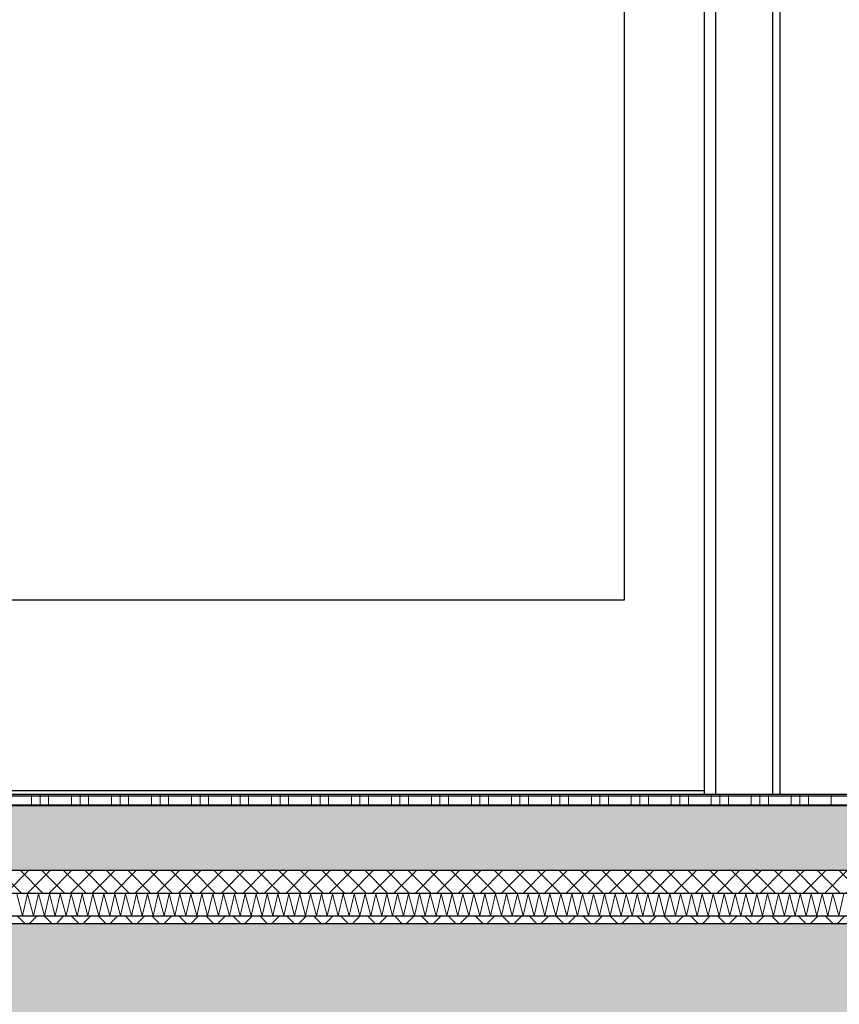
# Model space of a CAD drawing. Header units: metres. Extents: x -14.6 to 48.9, y -22.2 to 2.8.
# Tile 44 of 79: x 8.4 to 9.5, y -6.3 to -5. Entities that reach past the tile are written whole.
import ezdxf

# ---------------------------------------------------------------- set-up
doc = ezdxf.new("R2010")
doc.units = ezdxf.units.M
doc.header["$LTSCALE"] = 0.4
doc.header["$MEASUREMENT"] = 0
doc.layers.get('0').update_dxf_attribs({"color": 8, "lineweight": 9})
doc.layers.get('Defpoints').update_dxf_attribs({"color": 8, "lineweight": 9})
for name, color, linetype in [('Neubau_A-Decken', 8, 'Continuous'), ('Neubau_A-STB Wände', 8, 'Continuous'), ('Neubau_A-TB Wände', 8, 'Continuous'), ('Neubau_B-Bodenaufbau', 8, 'Continuous'), ('Neubau_T-Bemaßung', 8, 'Continuous')]:
    doc.layers.add(name, color=color, linetype=linetype)
doc.styles.add('ERSTELLTER_STIL_2', font='arial.ttf')
doc.dimstyles.new('ERSTELLTER_STIL__1', dxfattribs={"dimtxt": 0.0875, "dimasz": 0.059375, "dimexe": 0.18, "dimexo": 0.0625, "dimgap": 0, "dimtad": 1, "dimzin": 0, "dimdsep": 46, "dimtxsty": 'ERSTELLTER_STIL_2', "dimblk": 'ARROWHEAD_6', "dimblk1": 'ARROWHEAD_6', "dimblk2": 'ARROWHEAD_6', "dimcen": 0.09, "dimclrd": 7, "dimclre": 7, "dimclrt": 7, "dimazin": 0, "dimtfac": 1, "dimtdec": 4, "dimtmove": 0, "dimatfit": 3, "dimfxl": 1, "dimtolj": 1, "dimtzin": 0, "dimarcsym": 0})

# ---------------------------------------------------------------- blocks, each defined once
blk = doc.blocks.new('*X255', base_point=(3718.7656, 0))
at = {"layer": 'Neubau_B-Bodenaufbau', "color": 7, "linetype": 'Continuous', "lineweight": 9}
for p, q in [((4092.0513, 4.0193), (4092.059, 3.9907)), ((4092.059, 3.9907), (4092.0656, 4.0193)), ((4092.0656, 4.0193), (4092.0733, 3.9907)), ((4092.0733, 3.9907), (4092.0799, 4.0193)), ((4092.0799, 4.0193), (4092.0876, 3.9907)), ((4092.0876, 3.9907), (4092.0942, 4.0193)), ((4092.0942, 4.0193), (4092.1018, 3.9907)), ((4092.1018, 3.9907), (4092.1085, 4.0193)), ((4092.1085, 4.0193), (4092.1161, 3.9907)), ((4092.1161, 3.9907), (4092.1228, 4.0193)), ((4092.1228, 4.0193), (4092.1304, 3.9907)), ((4092.1304, 3.9907), (4092.137, 4.0193)), ((4092.137, 4.0193), (4092.1447, 3.9907)), ((4092.1447, 3.9907), (4092.1513, 4.0193)), ((4092.1513, 4.0193), (4092.159, 3.9907)), ((4092.159, 3.9907), (4092.1656, 4.0193)), ((4092.1656, 4.0193), (4092.1733, 3.9907)), ((4092.1733, 3.9907), (4092.1799, 4.0193)), ((4092.1799, 4.0193), (4092.1876, 3.9907)), ((4092.1876, 3.9907), (4092.1942, 4.0193)), ((4092.1942, 4.0193), (4092.2018, 3.9907)), ((4092.2018, 3.9907), (4092.2085, 4.0193)), ((4092.2085, 4.0193), (4092.2161, 3.9907)), ((4092.2161, 3.9907), (4092.2228, 4.0193)), ((4092.2228, 4.0193), (4092.2304, 3.9907)), ((4092.2304, 3.9907), (4092.237, 4.0193)), ((4092.237, 4.0193), (4092.2447, 3.9907)), ((4092.2447, 3.9907), (4092.2513, 4.0193)), ((4092.2513, 4.0193), (4092.259, 3.9907)), ((4092.259, 3.9907), (4092.2656, 4.0193)), ((4092.2656, 4.0193), (4092.2733, 3.9907)), ((4092.2733, 3.9907), (4092.2799, 4.0193)), ((4092.2799, 4.0193), (4092.2876, 3.9907)), ((4092.2876, 3.9907), (4092.2942, 4.0193)), ((4092.2942, 4.0193), (4092.3018, 3.9907)), ((4092.3018, 3.9907), (4092.3085, 4.0193)), ((4092.3085, 4.0193), (4092.3161, 3.9907)), ((4092.3161, 3.9907), (4092.3228, 4.0193)), ((4092.3228, 4.0193), (4092.3304, 3.9907)), ((4092.3304, 3.9907), (4092.337, 4.0193)), ((4092.337, 4.0193), (4092.3447, 3.9907)), ((4092.3447, 3.9907), (4092.3513, 4.0193)), ((4092.3513, 4.0193), (4092.359, 3.9907)), ((4092.359, 3.9907), (4092.3656, 4.0193)), ((4092.3656, 4.0193), (4092.3733, 3.9907)), ((4092.3733, 3.9907), (4092.3799, 4.0193)), ((4092.3799, 4.0193), (4092.3876, 3.9907)), ((4092.3876, 3.9907), (4092.3942, 4.0193)), ((4092.3942, 4.0193), (4092.4018, 3.9907)), ((4092.4018, 3.9907), (4092.4085, 4.0193)), ((4092.4085, 4.0193), (4092.4161, 3.9907)), ((4092.4161, 3.9907), (4092.4228, 4.0193)), ((4092.4228, 4.0193), (4092.4304, 3.9907)), ((4092.4304, 3.9907), (4092.437, 4.0193)), ((4092.437, 4.0193), (4092.4447, 3.9907)), ((4092.4447, 3.9907), (4092.4513, 4.0193)), ((4092.4513, 4.0193), (4092.459, 3.9907)), ((4092.459, 3.9907), (4092.4656, 4.0193)), ((4092.4656, 4.0193), (4092.4733, 3.9907)), ((4092.4733, 3.9907), (4092.4799, 4.0193)), ((4092.4799, 4.0193), (4092.4876, 3.9907)), ((4092.4876, 3.9907), (4092.4942, 4.0193)), ((4092.4942, 4.0193), (4092.5018, 3.9907)), ((4092.5018, 3.9907), (4092.5085, 4.0193)), ((4092.5085, 4.0193), (4092.5161, 3.9907)), ((4092.5161, 3.9907), (4092.5228, 4.0193)), ((4092.5228, 4.0193), (4092.5304, 3.9907)), ((4092.5304, 3.9907), (4092.537, 4.0193)), ((4092.537, 4.0193), (4092.5447, 3.9907)), ((4092.5447, 3.9907), (4092.5513, 4.0193)), ((4092.5513, 4.0193), (4092.559, 3.9907)), ((4092.559, 3.9907), (4092.5656, 4.0193)), ((4092.5656, 4.0193), (4092.5733, 3.9907)), ((4092.5733, 3.9907), (4092.5799, 4.0193)), ((4092.5799, 4.0193), (4092.5876, 3.9907)), ((4092.5876, 3.9907), (4092.5942, 4.0193)), ((4092.5942, 4.0193), (4092.6018, 3.9907)), ((4092.6018, 3.9907), (4092.6085, 4.0193)), ((4092.6085, 4.0193), (4092.6161, 3.9907)), ((4092.6161, 3.9907), (4092.6228, 4.0193)), ((4092.6228, 4.0193), (4092.6304, 3.9907)), ((4092.6304, 3.9907), (4092.637, 4.0193)), ((4092.637, 4.0193), (4092.6447, 3.9907)), ((4092.6447, 3.9907), (4092.6513, 4.0193)), ((4092.6513, 4.0193), (4092.659, 3.9907)), ((4092.659, 3.9907), (4092.6656, 4.0193)), ((4092.6656, 4.0193), (4092.6733, 3.9907)), ((4092.6733, 3.9907), (4092.6799, 4.0193)), ((4092.6799, 4.0193), (4092.6876, 3.9907)), ((4092.6876, 3.9907), (4092.6942, 4.0193)), ((4092.6942, 4.0193), (4092.7018, 3.9907)), ((4092.7018, 3.9907), (4092.7085, 4.0193)), ((4092.7085, 4.0193), (4092.7161, 3.9907)), ((4092.7161, 3.9907), (4092.7228, 4.0193)), ((4092.7228, 4.0193), (4092.7304, 3.9907)), ((4092.7304, 3.9907), (4092.737, 4.0193)), ((4092.737, 4.0193), (4092.7447, 3.9907)), ((4092.7447, 3.9907), (4092.7513, 4.0193)), ((4092.7513, 4.0193), (4092.759, 3.9907)), ((4092.759, 3.9907), (4092.7656, 4.0193)), ((4092.7656, 4.0193), (4092.7733, 3.9907)), ((4092.7733, 3.9907), (4092.7799, 4.0193)), ((4092.7799, 4.0193), (4092.7876, 3.9907)), ((4092.7876, 3.9907), (4092.7942, 4.0193)), ((4092.7942, 4.0193), (4092.8018, 3.9907)), ((4092.8018, 3.9907), (4092.8085, 4.0193)), ((4092.8085, 4.0193), (4092.8161, 3.9907)), ((4092.8161, 3.9907), (4092.8228, 4.0193)), ((4092.8228, 4.0193), (4092.8304, 3.9907)), ((4092.8304, 3.9907), (4092.837, 4.0193)), ((4092.837, 4.0193), (4092.8447, 3.9907)), ((4092.8447, 3.9907), (4092.8513, 4.0193)), ((4092.8513, 4.0193), (4092.859, 3.9907)), ((4092.859, 3.9907), (4092.8656, 4.0193)), ((4092.8656, 4.0193), (4092.8733, 3.9907)), ((4092.8733, 3.9907), (4092.8799, 4.0193)), ((4092.8799, 4.0193), (4092.8876, 3.9907)), ((4092.8876, 3.9907), (4092.8942, 4.0193)), ((4092.8942, 4.0193), (4092.9018, 3.9907)), ((4092.9018, 3.9907), (4092.9085, 4.0193)), ((4092.9085, 4.0193), (4092.9161, 3.9907)), ((4092.9161, 3.9907), (4092.9228, 4.0193)), ((4092.9228, 4.0193), (4092.9304, 3.9907)), ((4092.9304, 3.9907), (4092.937, 4.0193)), ((4092.937, 4.0193), (4092.9447, 3.9907)), ((4092.9447, 3.9907), (4092.9513, 4.0193)), ((4092.9513, 4.0193), (4092.959, 3.9907)), ((4092.959, 3.9907), (4092.9656, 4.0193)), ((4092.9656, 4.0193), (4092.9733, 3.9907)), ((4092.9733, 3.9907), (4092.9799, 4.0193)), ((4092.9799, 4.0193), (4092.9876, 3.9907)), ((4092.9876, 3.9907), (4092.9942, 4.0193)), ((4092.9942, 4.0193), (4093.0018, 3.9907)), ((4093.0018, 3.9907), (4093.0085, 4.0193)), ((4093.0085, 4.0193), (4093.0161, 3.9907)), ((4093.0161, 3.9907), (4093.0228, 4.0193)), ((4093.0228, 4.0193), (4093.0304, 3.9907)), ((4093.0304, 3.9907), (4093.037, 4.0193)), ((4093.037, 4.0193), (4093.0447, 3.9907)), ((4093.0447, 3.9907), (4093.0513, 4.0193)), ((4093.0513, 4.0193), (4093.059, 3.9907)), ((4093.059, 3.9907), (4093.0656, 4.0193)), ((4093.0656, 4.0193), (4093.0733, 3.9907)), ((4093.0733, 3.9907), (4093.0799, 4.0193)), ((4093.0799, 4.0193), (4093.0876, 3.9907)), ((4093.0876, 3.9907), (4093.0942, 4.0193)), ((4093.0942, 4.0193), (4093.1018, 3.9907)), ((4093.1018, 3.9907), (4093.1085, 4.0193)), ((4093.1085, 4.0193), (4093.1161, 3.9907)), ((4093.1161, 3.9907), (4093.1228, 4.0193)), ((4093.1228, 4.0193), (4093.1304, 3.9907)), ((4093.1304, 3.9907), (4093.137, 4.0193))]:
    blk.add_line(p, q, dxfattribs=at)
blk = doc.blocks.new('*X256', base_point=(3718.7656, 0))
at = {"layer": 'Neubau_B-Bodenaufbau', "color": 7, "linetype": 'Continuous', "lineweight": 9}
for p, q in [((4092.0706, 4.15), (4092.0706, 4.1475)), ((4092.0819, 4.15), (4092.0819, 4.1475)), ((4092.0931, 4.15), (4092.0931, 4.1475)), ((4092.1231, 4.15), (4092.1231, 4.1475)), ((4092.1344, 4.15), (4092.1344, 4.1475)), ((4092.1456, 4.15), (4092.1456, 4.1475)), ((4092.1756, 4.15), (4092.1756, 4.1475)), ((4092.1869, 4.15), (4092.1869, 4.1475)), ((4092.1981, 4.15), (4092.1981, 4.1475)), ((4092.2281, 4.15), (4092.2281, 4.1475)), ((4092.2394, 4.15), (4092.2394, 4.1475)), ((4092.2506, 4.15), (4092.2506, 4.1475)), ((4092.2806, 4.15), (4092.2806, 4.1475)), ((4092.2919, 4.15), (4092.2919, 4.1475)), ((4092.3031, 4.15), (4092.3031, 4.1475)), ((4092.3331, 4.15), (4092.3331, 4.1475)), ((4092.3444, 4.15), (4092.3444, 4.1475)), ((4092.3556, 4.15), (4092.3556, 4.1475)), ((4092.3856, 4.15), (4092.3856, 4.1475)), ((4092.3969, 4.15), (4092.3969, 4.1475)), ((4092.4081, 4.15), (4092.4081, 4.1475)), ((4092.4381, 4.15), (4092.4381, 4.1475)), ((4092.4494, 4.15), (4092.4494, 4.1475)), ((4092.4606, 4.15), (4092.4606, 4.1475)), ((4092.4906, 4.15), (4092.4906, 4.1475)), ((4092.5019, 4.15), (4092.5019, 4.1475)), ((4092.5131, 4.15), (4092.5131, 4.1475)), ((4092.5431, 4.15), (4092.5431, 4.1475)), ((4092.5544, 4.15), (4092.5544, 4.1475)), ((4092.5656, 4.15), (4092.5656, 4.1475)), ((4092.5956, 4.15), (4092.5956, 4.1475)), ((4092.6069, 4.15), (4092.6069, 4.1475)), ((4092.6181, 4.15), (4092.6181, 4.1475)), ((4092.6481, 4.15), (4092.6481, 4.1475)), ((4092.6594, 4.15), (4092.6594, 4.1475)), ((4092.6706, 4.15), (4092.6706, 4.1475)), ((4092.7006, 4.15), (4092.7006, 4.1475)), ((4092.7119, 4.15), (4092.7119, 4.1475)), ((4092.7231, 4.15), (4092.7231, 4.1475)), ((4092.7531, 4.15), (4092.7531, 4.1475)), ((4092.7644, 4.15), (4092.7644, 4.1475)), ((4092.7756, 4.15), (4092.7756, 4.1475)), ((4092.8056, 4.15), (4092.8056, 4.1475)), ((4092.8169, 4.15), (4092.8169, 4.1475)), ((4092.8281, 4.15), (4092.8281, 4.1475)), ((4092.8581, 4.15), (4092.8581, 4.1475)), ((4092.8694, 4.15), (4092.8694, 4.1475)), ((4092.8806, 4.15), (4092.8806, 4.1475)), ((4092.9106, 4.15), (4092.9106, 4.1475)), ((4092.9219, 4.15), (4092.9219, 4.1475)), ((4092.9331, 4.15), (4092.9331, 4.1475)), ((4092.9631, 4.15), (4092.9631, 4.1475)), ((4092.9744, 4.15), (4092.9744, 4.1475)), ((4092.9856, 4.15), (4092.9856, 4.1475)), ((4093.0156, 4.15), (4093.0156, 4.1475)), ((4093.0269, 4.15), (4093.0269, 4.1475)), ((4093.0381, 4.15), (4093.0381, 4.1475)), ((4093.0681, 4.15), (4093.0681, 4.1475)), ((4093.0794, 4.15), (4093.0794, 4.1475)), ((4093.0906, 4.15), (4093.0906, 4.1475)), ((4093.1206, 4.15), (4093.1206, 4.1475)), ((4092.0406, 4.1475), (4092.0931, 4.1475)), ((4092.0406, 4.1363), (4092.0931, 4.1363)), ((4092.0706, 4.1475), (4092.0706, 4.135)), ((4092.0819, 4.1475), (4092.0819, 4.135)), ((4092.0931, 4.1475), (4092.1456, 4.1475)), ((4092.0931, 4.1475), (4092.0931, 4.135)), ((4092.0931, 4.1363), (4092.1456, 4.1363)), ((4092.1231, 4.1475), (4092.1231, 4.135)), ((4092.1344, 4.1475), (4092.1344, 4.135)), ((4092.1456, 4.1475), (4092.1981, 4.1475)), ((4092.1456, 4.1475), (4092.1456, 4.135)), ((4092.1456, 4.1363), (4092.1981, 4.1363)), ((4092.1756, 4.1475), (4092.1756, 4.135)), ((4092.1869, 4.1475), (4092.1869, 4.135)), ((4092.1981, 4.1475), (4092.2506, 4.1475)), ((4092.1981, 4.1475), (4092.1981, 4.135)), ((4092.1981, 4.1363), (4092.2506, 4.1363)), ((4092.2281, 4.1475), (4092.2281, 4.135)), ((4092.2394, 4.1475), (4092.2394, 4.135)), ((4092.2506, 4.1475), (4092.3031, 4.1475)), ((4092.2506, 4.1475), (4092.2506, 4.135)), ((4092.2506, 4.1363), (4092.3031, 4.1363)), ((4092.2806, 4.1475), (4092.2806, 4.135)), ((4092.2919, 4.1475), (4092.2919, 4.135)), ((4092.3031, 4.1475), (4092.3556, 4.1475)), ((4092.3031, 4.1475), (4092.3031, 4.135)), ((4092.3031, 4.1363), (4092.3556, 4.1363)), ((4092.3331, 4.1475), (4092.3331, 4.135)), ((4092.3444, 4.1475), (4092.3444, 4.135)), ((4092.3556, 4.1475), (4092.4081, 4.1475)), ((4092.3556, 4.1475), (4092.3556, 4.135)), ((4092.3556, 4.1363), (4092.4081, 4.1363)), ((4092.3856, 4.1475), (4092.3856, 4.135)), ((4092.3969, 4.1475), (4092.3969, 4.135)), ((4092.4081, 4.1475), (4092.4606, 4.1475)), ((4092.4081, 4.1475), (4092.4081, 4.135)), ((4092.4081, 4.1363), (4092.4606, 4.1363)), ((4092.4381, 4.1475), (4092.4381, 4.135)), ((4092.4494, 4.1475), (4092.4494, 4.135)), ((4092.4606, 4.1475), (4092.5131, 4.1475)), ((4092.4606, 4.1475), (4092.4606, 4.135)), ((4092.4606, 4.1363), (4092.5131, 4.1363)), ((4092.4906, 4.1475), (4092.4906, 4.135)), ((4092.5019, 4.1475), (4092.5019, 4.135)), ((4092.5131, 4.1475), (4092.5656, 4.1475)), ((4092.5131, 4.1475), (4092.5131, 4.135)), ((4092.5131, 4.1363), (4092.5656, 4.1363)), ((4092.5431, 4.1475), (4092.5431, 4.135)), ((4092.5544, 4.1475), (4092.5544, 4.135)), ((4092.5656, 4.1475), (4092.6181, 4.1475)), ((4092.5656, 4.1475), (4092.5656, 4.135)), ((4092.5656, 4.1363), (4092.6181, 4.1363)), ((4092.5956, 4.1475), (4092.5956, 4.135)), ((4092.6069, 4.1475), (4092.6069, 4.135)), ((4092.6181, 4.1475), (4092.6706, 4.1475)), ((4092.6181, 4.1475), (4092.6181, 4.135)), ((4092.6181, 4.1363), (4092.6706, 4.1363)), ((4092.6481, 4.1475), (4092.6481, 4.135)), ((4092.6594, 4.1475), (4092.6594, 4.135)), ((4092.6706, 4.1475), (4092.7231, 4.1475)), ((4092.6706, 4.1475), (4092.6706, 4.135)), ((4092.6706, 4.1363), (4092.7231, 4.1363)), ((4092.7006, 4.1475), (4092.7006, 4.135)), ((4092.7119, 4.1475), (4092.7119, 4.135)), ((4092.7231, 4.1475), (4092.7756, 4.1475)), ((4092.7231, 4.1475), (4092.7231, 4.135)), ((4092.7231, 4.1363), (4092.7756, 4.1363)), ((4092.7531, 4.1475), (4092.7531, 4.135)), ((4092.7644, 4.1475), (4092.7644, 4.135)), ((4092.7756, 4.1475), (4092.8281, 4.1475)), ((4092.7756, 4.1475), (4092.7756, 4.135)), ((4092.7756, 4.1363), (4092.8281, 4.1363)), ((4092.8056, 4.1475), (4092.8056, 4.135)), ((4092.8169, 4.1475), (4092.8169, 4.135)), ((4092.8281, 4.1475), (4092.8806, 4.1475)), ((4092.8281, 4.1475), (4092.8281, 4.135)), ((4092.8281, 4.1363), (4092.8806, 4.1363)), ((4092.8581, 4.1475), (4092.8581, 4.135)), ((4092.8694, 4.1475), (4092.8694, 4.135)), ((4092.8806, 4.1475), (4092.9331, 4.1475)), ((4092.8806, 4.1475), (4092.8806, 4.135)), ((4092.8806, 4.1363), (4092.9331, 4.1363)), ((4092.9106, 4.1475), (4092.9106, 4.135)), ((4092.9219, 4.1475), (4092.9219, 4.135)), ((4092.9331, 4.1475), (4092.9856, 4.1475)), ((4092.9331, 4.1475), (4092.9331, 4.135)), ((4092.9331, 4.1363), (4092.9856, 4.1363)), ((4092.9631, 4.1475), (4092.9631, 4.135)), ((4092.9744, 4.1475), (4092.9744, 4.135)), ((4092.9856, 4.1475), (4093.0381, 4.1475)), ((4092.9856, 4.1475), (4092.9856, 4.135)), ((4092.9856, 4.1363), (4093.0381, 4.1363)), ((4093.0156, 4.1475), (4093.0156, 4.135)), ((4093.0269, 4.1475), (4093.0269, 4.135)), ((4093.0381, 4.1475), (4093.0906, 4.1475)), ((4093.0381, 4.1475), (4093.0381, 4.135)), ((4093.0381, 4.1363), (4093.0906, 4.1363)), ((4093.0681, 4.1475), (4093.0681, 4.135)), ((4093.0794, 4.1475), (4093.0794, 4.135)), ((4093.0906, 4.1475), (4093.1431, 4.1475)), ((4093.0906, 4.1475), (4093.0906, 4.135)), ((4093.0906, 4.1363), (4093.1431, 4.1363)), ((4093.1206, 4.1475), (4093.1206, 4.135))]:
    blk.add_line(p, q, dxfattribs=at)
blk = doc.blocks.new('ARROWHEAD_6')
at = {"color": 0, "linetype": 'Continuous', "lineweight": 0}
for p, q in [((-0.5, -0.5), (0.5, 0.5)), ((0, 0), (-1, 0))]:
    blk.add_line(p, q, dxfattribs=at)
blk = doc.blocks.new('*D314')
at = {"layer": 'Defpoints', "color": 0, "linetype": 'Continuous', "transparency": 16777216}
for p in [(5.5166, -6.195), (11.6275, -6.195), (23.555, -6.495)]:
    blk.add_point(p, dxfattribs=at)
at = {"layer": 'Neubau_T-Bemaßung', "linetype": 'Continuous', "lineweight": -2, "transparency": 16777216}
for p, q in [((5.5166, -6.1356), (5.5166, -6.0763)), ((11.565, -6.195), (5.3366, -6.195)), ((5.5166, -6.195), (5.5166, -6.2317)), ((5.5166, -6.495), (5.5166, -6.4586)), ((23.4925, -6.495), (5.3366, -6.495)), ((5.5166, -6.5544), (5.5166, -6.6138))]:
    blk.add_line(p, q, dxfattribs=at)
at = {"layer": 'Neubau_T-Bemaßung', "linetype": 'Continuous', "lineweight": -2, "transparency": 16777216, "xscale": 0.059375, "yscale": 0.059375, "zscale": 0.059375}
for p, rotation in [((5.5166, -6.195), 270), ((5.5166, -6.495), 90)]:
    blk.add_blockref('ARROWHEAD_6', p, dxfattribs=dict(at, rotation=rotation))
at = {"layer": 'Neubau_T-Bemaßung', "linetype": 'Continuous', "transparency": 16777216, "insert": (5.5166, -6.3451), "char_height": 0.0875, "attachment_point": 5, "rotation": 90, "style": 'ERSTELLTER_STIL_2'}
blk.add_mtext('\\A1;0.30', dxfattribs=at)
blk = doc.blocks.new('*D315')
at = {"layer": 'Defpoints', "color": 0, "linetype": 'Continuous', "transparency": 16777216}
for p in [(-9.662, -6.025), (5.403, -6.025), (11.6275, -6.195)]:
    blk.add_point(p, dxfattribs=at)
at = {"layer": 'Neubau_T-Bemaßung', "linetype": 'Continuous', "lineweight": -2, "transparency": 16777216}
for p, q in [((5.403, -6.025), (5.403, -5.9272)), ((-9.5995, -6.025), (5.583, -6.025)), ((5.403, -6.1356), (5.403, -6.0844)), ((11.565, -6.195), (5.223, -6.195))]:
    blk.add_line(p, q, dxfattribs=at)
at = {"layer": 'Neubau_T-Bemaßung', "linetype": 'Continuous', "lineweight": -2, "transparency": 16777216, "xscale": 0.059375, "yscale": 0.059375, "zscale": 0.059375}
for p, rotation in [((5.403, -6.025), 90), ((5.403, -6.195), 270)]:
    blk.add_blockref('ARROWHEAD_6', p, dxfattribs=dict(at, rotation=rotation))
at = {"layer": 'Neubau_T-Bemaßung', "linetype": 'Continuous', "transparency": 16777216, "insert": (5.5166, -5.9272), "char_height": 0.0875, "attachment_point": 5, "rotation": 90, "style": 'ERSTELLTER_STIL_2'}
blk.add_mtext('\\A1;0.17', dxfattribs=at)
blk = doc.blocks.new('*D325')
at = {"layer": 'Defpoints', "color": 0, "linetype": 'Continuous', "transparency": 16777216}
for p in [(5.8666, -6.195), (11.6275, -6.195), (23.555, -6.495)]:
    blk.add_point(p, dxfattribs=at)
at = {"layer": 'Neubau_T-Bemaßung', "linetype": 'Continuous', "lineweight": -2, "transparency": 16777216}
for p, q in [((5.8666, -6.1356), (5.8666, -6.0763)), ((11.565, -6.195), (5.6866, -6.195)), ((5.8666, -6.195), (5.8666, -6.2317)), ((5.8666, -6.495), (5.8666, -6.4586)), ((23.4925, -6.495), (5.6866, -6.495)), ((5.8666, -6.5544), (5.8666, -6.6138))]:
    blk.add_line(p, q, dxfattribs=at)
at = {"layer": 'Neubau_T-Bemaßung', "linetype": 'Continuous', "lineweight": -2, "transparency": 16777216, "xscale": 0.059375, "yscale": 0.059375, "zscale": 0.059375}
for p, rotation in [((5.8666, -6.195), 270), ((5.8666, -6.495), 90)]:
    blk.add_blockref('ARROWHEAD_6', p, dxfattribs=dict(at, rotation=rotation))
at = {"layer": 'Neubau_T-Bemaßung', "linetype": 'Continuous', "transparency": 16777216, "insert": (5.8666, -6.3451), "char_height": 0.0875, "attachment_point": 5, "rotation": 90, "style": 'ERSTELLTER_STIL_2'}
blk.add_mtext('\\A1;0.30', dxfattribs=at)
blk = doc.blocks.new('*D326')
at = {"layer": 'Defpoints', "color": 0, "linetype": 'Continuous', "transparency": 16777216}
for p in [(5.8666, -2.695), (23.555, -2.695), (11.6275, -6.195)]:
    blk.add_point(p, dxfattribs=at)
at = {"layer": 'Neubau_T-Bemaßung', "linetype": 'Continuous', "lineweight": -2, "transparency": 16777216}
for p, q in [((23.4925, -2.695), (5.6866, -2.695)), ((5.8666, -2.7544), (5.8666, -4.335)), ((5.8666, -6.1356), (5.8666, -4.562)), ((11.565, -6.195), (5.6866, -6.195))]:
    blk.add_line(p, q, dxfattribs=at)
at = {"layer": 'Neubau_T-Bemaßung', "linetype": 'Continuous', "lineweight": -2, "transparency": 16777216, "xscale": 0.059375, "yscale": 0.059375, "zscale": 0.059375}
for p, rotation in [((5.8666, -2.695), 90), ((5.8666, -6.195), 270)]:
    blk.add_blockref('ARROWHEAD_6', p, dxfattribs=dict(at, rotation=rotation))
at = {"layer": 'Neubau_T-Bemaßung', "linetype": 'Continuous', "transparency": 16777216, "insert": (5.8666, -4.4485), "char_height": 0.0875, "attachment_point": 5, "rotation": 90, "style": 'ERSTELLTER_STIL_2'}
blk.add_mtext('\\A1;3.50', dxfattribs=at)
blk = doc.blocks.new('*D337')
at = {"layer": 'Defpoints', "color": 0, "linetype": 'Continuous', "transparency": 16777216}
for p in [(-9.662, -6.025), (17.8376, -6.025), (11.6275, -6.195)]:
    blk.add_point(p, dxfattribs=at)
at = {"layer": 'Neubau_T-Bemaßung', "linetype": 'Continuous', "lineweight": -2, "transparency": 16777216}
for p, q in [((17.8376, -6.025), (17.8376, -5.9272)), ((-9.5995, -6.025), (18.0176, -6.025)), ((17.8376, -6.1356), (17.8376, -6.0844)), ((11.69, -6.195), (18.0176, -6.195))]:
    blk.add_line(p, q, dxfattribs=at)
at = {"layer": 'Neubau_T-Bemaßung', "linetype": 'Continuous', "lineweight": -2, "transparency": 16777216, "xscale": 0.059375, "yscale": 0.059375, "zscale": 0.059375}
for p, rotation in [((17.8376, -6.025), 90), ((17.8376, -6.195), 270)]:
    blk.add_blockref('ARROWHEAD_6', p, dxfattribs=dict(at, rotation=rotation))
at = {"layer": 'Neubau_T-Bemaßung', "linetype": 'Continuous', "transparency": 16777216, "insert": (17.9513, -5.9272), "char_height": 0.0875, "attachment_point": 5, "rotation": 90, "style": 'ERSTELLTER_STIL_2'}
blk.add_mtext('\\A1;0.17', dxfattribs=at)
blk = doc.blocks.new('*D338')
at = {"layer": 'Defpoints', "color": 0, "linetype": 'Continuous', "transparency": 16777216}
for p in [(3.59, -3.025), (17.9513, -3.025), (-9.662, -6.025)]:
    blk.add_point(p, dxfattribs=at)
at = {"layer": 'Neubau_T-Bemaßung', "linetype": 'Continuous', "lineweight": -2, "transparency": 16777216}
for p, q in [((3.6525, -3.025), (18.1313, -3.025)), ((17.9513, -3.0844), (17.9513, -4.415)), ((17.9513, -5.9656), (17.9513, -4.642)), ((-9.5995, -6.025), (18.1313, -6.025))]:
    blk.add_line(p, q, dxfattribs=at)
at = {"layer": 'Neubau_T-Bemaßung', "linetype": 'Continuous', "lineweight": -2, "transparency": 16777216, "xscale": 0.059375, "yscale": 0.059375, "zscale": 0.059375}
for p, rotation in [((17.9513, -3.025), 90), ((17.9513, -6.025), 270)]:
    blk.add_blockref('ARROWHEAD_6', p, dxfattribs=dict(at, rotation=rotation))
at = {"layer": 'Neubau_T-Bemaßung', "linetype": 'Continuous', "transparency": 16777216, "insert": (17.9513, -4.5285), "char_height": 0.0875, "attachment_point": 5, "rotation": 90, "style": 'ERSTELLTER_STIL_2'}
blk.add_mtext('\\A1;3.00', dxfattribs=at)

msp = doc.modelspace()

# ---------------------------------------------------------------- hatches: boundary and pattern name
at = {"layer": 'Neubau_A-Decken', "linetype": 'Continuous'}
h = msp.add_hatch(dxfattribs=at)
h.set_pattern_fill('BETON__STAHLBETON_0002', color=256, style=0, pattern_type=2)
h.set_pattern_definition([(45, (-364.88789, -10.175), (-0.084852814, 0.084852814), []), (45, (-364.93032, -10.13257), (-0.084852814, 0.084852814), [0.09, -0.03])])
h.paths.add_polyline_path([(-0.3, -6.195), (-0.3, -6.495), (23.555, -6.495), (23.555, -6.195)])
at = {"layer": 'Neubau_B-Bodenaufbau', "linetype": 'Continuous'}
h = msp.add_hatch(dxfattribs=at)
h.set_pattern_fill('BETON__UNBEWEHRT_0002', color=256, style=0, pattern_type=2)
h.set_pattern_definition([(45, (-364.88789, -10.175), (-0.035355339, 0.035355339), [0.0375, -0.0125]), (45, (-364.88789, -10.139645), (-0.035355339, 0.035355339), [0.0375, -0.0125])])
h.paths.add_polyline_path([(7.4, -6.04), (7.4, -6.125), (18.8301, -6.125), (18.8301, -6.04)])
h = msp.add_hatch(dxfattribs=at)
h.set_pattern_fill('DÄMMUNG__HART_2_0002', color=256, style=0, pattern_type=2)
h.set_pattern_definition([(45, (-364.88789, -10.175), (-0.0141421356, 0.0141421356), []), (135, (-364.88789, -10.175), (0.0141421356, 0.0141421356), [])])
h.paths.add_polyline_path([(7.4, -6.125), (7.4, -6.155), (18.8301, -6.155), (18.8301, -6.125)])
h = msp.add_hatch(dxfattribs=at)
h.set_pattern_fill('GUßASPHALT_0002', color=256, style=0, pattern_type=2)
h.set_pattern_definition([(45, (-364.88789, -10.175), (-0.0176776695, 0.0176776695), []), (135, (-364.88789, -10.175), (0.0176776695, 0.0176776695), [])])
h.paths.add_polyline_path([(7.4, -6.195), (18.8301, -6.195), (18.8301, -6.185), (7.4, -6.185)])

# ---------------------------------------------------------------- linework, layer by layer
at = {"layer": 'Neubau_A-Decken', "linetype": 'Continuous', "flags": 128}
msp.add_lwpolyline([(23.305, -6.195), (18.8301, -6.195), (7.4, -6.195), (7.3875, -6.195), (7.375, -6.195), (7.275, -6.195), (7.2625, -6.195), (7.25, -6.195), (-0.07, -6.195), (-0.0825, -6.195), (-0.095, -6.195), (-0.145, -6.195), (-0.16, -6.195), (-0.3, -6.195)], dxfattribs=at)
at = {"layer": 'Neubau_A-STB Wände', "linetype": 'Continuous'}
for p, q in [((9.4, -6.025), (9.4, -3.025)), ((9.39, -3.765), (9.39, -6.025)), ((9.3901, -3.765), (9.3901, -6.025))]:
    msp.add_line(p, q, dxfattribs=at)
at = {"layer": 'Neubau_A-TB Wände', "linetype": 'Continuous'}
for p, q in [((9.315, -3.85), (9.315, -6.025)), ((9.3, -3.865), (9.3, -6.025)), ((9.195, -3.97), (9.195, -5.77)), ((9.195, -5.77), (8.1601, -5.77)), ((8.0401, -6.02), (9.3, -6.02))]:
    msp.add_line(p, q, dxfattribs=at)
at = {"layer": 'Neubau_B-Bodenaufbau', "linetype": 'Continuous'}
for p, q in [((18.8301, -6.025), (7.4, -6.025)), ((18.8301, -6.04), (7.4, -6.04)), ((18.8301, -6.125), (7.4, -6.125)), ((18.8301, -6.155), (7.4, -6.155)), ((18.8301, -6.185), (7.4, -6.185))]:
    msp.add_line(p, q, dxfattribs=at)

# ---------------------------------------------------------------- block references
at = {"layer": 'Neubau_B-Bodenaufbau'}
for name in ['*X256', '*X255']:
    msp.add_blockref(name, (-364.8879, -10.175), dxfattribs=at)

# ---------------------------------------------------------------- dimensions: what is measured, and where the dimension line sits
at = {"layer": 'Neubau_T-Bemaßung', "linetype": 'Continuous'}
for base, p1, p2, picture, middle in [((5.8666, -2.695), (11.6275, -6.195), (23.555, -2.695), '*D326', (5.8666, -4.4485)), ((17.9513, -3.025), (-9.662, -6.025), (3.59, -3.025), '*D338', (17.9513, -4.5285)), ((5.403, -6.025), (11.6275, -6.195), (-9.662, -6.025), '*D315', (5.5166, -5.9272)), ((17.8376, -6.025), (11.6275, -6.195), (-9.662, -6.025), '*D337', (17.9513, -5.9272)), ((5.5166, -6.195), (23.555, -6.495), (11.6275, -6.195), '*D314', (5.5166, -6.3451)), ((5.8666, -6.195), (23.555, -6.495), (11.6275, -6.195), '*D325', (5.8666, -6.3451))]:
    dim = msp.add_linear_dim(base=base, p1=p1, p2=p2, angle=90, dimstyle='ERSTELLTER_STIL__1', override={"dimclrd": 256, "dimclre": 256, "dimclrt": 256}, dxfattribs=at)
    dim.commit()
    dim.dimension.update_dxf_attribs({"geometry": picture, "text_midpoint": middle, "dimtype": 160, "text_rotation": 90})

doc.saveas('drawing.dxf')
